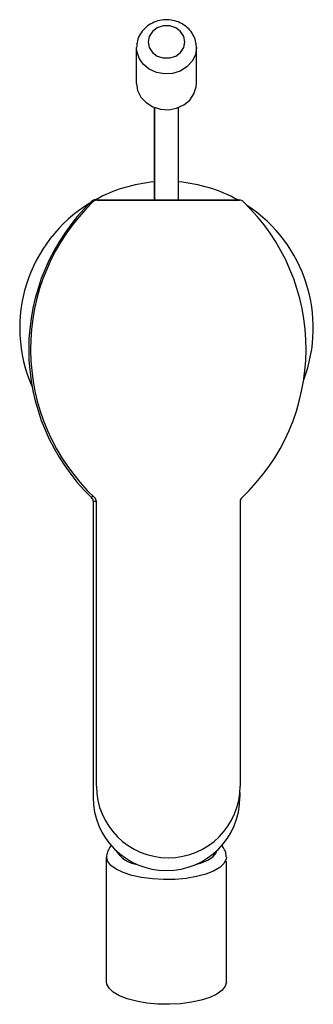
# Model space of a CAD drawing. Header units: millimetres. Extents: x 4038.306 to 4038.355, y 1739.339 to 1739.504.
import ezdxf

# ---------------------------------------------------------------- set-up
doc = ezdxf.new("R2010")
doc.units = ezdxf.units.MM
doc.layers.add('SANINDUSA', color=3, linetype='Continuous')

msp = doc.modelspace()

# ---------------------------------------------------------------- linework, layer by layer
at = {"layer": 'SANINDUSA'}
for p, q in [((4038.325118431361, 1739.493163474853), (4038.325118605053, 1739.499182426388)), ((4038.335118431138, 1739.493163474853), (4038.335118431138, 1739.499145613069)), ((4038.328118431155, 1739.473677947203), (4038.328118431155, 1739.489117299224)), ((4038.332118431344, 1739.473677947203), (4038.332118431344, 1739.489117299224)), ((4038.318230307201, 1739.473677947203), (4038.342006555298, 1739.473677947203)), ((4038.318230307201, 1739.473589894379), (4038.318230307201, 1739.473677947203)), ((4038.318528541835, 1739.473640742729), (4038.342308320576, 1739.473640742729)), ((4038.342006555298, 1739.473640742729), (4038.342006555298, 1739.473677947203)), ((4038.31786843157, 1739.423256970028), (4038.31786843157, 1739.373761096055)), ((4038.31786843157, 1739.423256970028), (4038.318416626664, 1739.423256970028)), ((4038.318418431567, 1739.375640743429), (4038.318418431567, 1739.423200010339)), ((4038.342418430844, 1739.423200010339), (4038.342418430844, 1739.375640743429)), ((4038.342368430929, 1739.373761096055), (4038.34227030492, 1739.373761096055)), ((4038.342368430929, 1739.374546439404), (4038.342368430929, 1739.373761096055)), ((4038.320118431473, 1739.342874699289), (4038.320118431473, 1739.363736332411)), ((4038.340118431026, 1739.342874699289), (4038.340118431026, 1739.36305997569))]:
    msp.add_line(p, q, dxfattribs=at)
at = {"layer": 'SANINDUSA', "flags": 128}
for points in [[(4038.333195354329, 1739.500083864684), (4038.333009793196, 1739.501013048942), (4038.332475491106, 1739.501830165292), (4038.331656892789, 1739.502436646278), (4038.330652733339, 1739.50275934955), (4038.32958412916, 1739.50275934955), (4038.32857996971, 1739.502436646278), (4038.327761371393, 1739.501830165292), (4038.327227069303, 1739.501013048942), (4038.32704150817, 1739.500083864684), (4038.327227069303, 1739.499154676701), (4038.327761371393, 1739.498337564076), (4038.32857996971, 1739.497731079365), (4038.32958412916, 1739.497408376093), (4038.330652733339, 1739.497408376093), (4038.331656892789, 1739.497731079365), (4038.332475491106, 1739.498337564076), (4038.333009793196, 1739.499154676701), (4038.333195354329, 1739.500083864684)], [(4038.335118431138, 1739.499145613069), (4038.334933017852, 1739.497954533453), (4038.33439052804, 1739.49685178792), (4038.333531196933, 1739.495919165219), (4038.332418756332, 1739.495225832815), (4038.331135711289, 1739.494823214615), (4038.329777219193, 1739.494741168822), (4038.328444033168, 1739.494985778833), (4038.32723502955, 1739.495538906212), (4038.326239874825, 1739.49635952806), (4038.325532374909, 1739.497386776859), (4038.325165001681, 1739.49854447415), (4038.325118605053, 1739.499182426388)], [(4038.325118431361, 1739.493163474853), (4038.325303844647, 1739.491972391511), (4038.325846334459, 1739.490869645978), (4038.326705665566, 1739.489937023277), (4038.327818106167, 1739.489243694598), (4038.32910115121, 1739.488841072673), (4038.330459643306, 1739.48875902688), (4038.331792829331, 1739.489003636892), (4038.333001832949, 1739.48955676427), (4038.333996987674, 1739.490377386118), (4038.33470448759, 1739.491404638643), (4038.335071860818, 1739.492562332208), (4038.335118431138, 1739.493163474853)], [(4038.317603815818, 1739.473424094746), (4038.317615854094, 1739.473411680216), (4038.317651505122, 1739.473374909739), (4038.317709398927, 1739.473315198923), (4038.317766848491, 1739.473255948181)], [(4038.317604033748, 1739.423881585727), (4038.317616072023, 1739.42389400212), (4038.317651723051, 1739.423930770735), (4038.317709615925, 1739.42399048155), (4038.317787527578, 1739.424070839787), (4038.317846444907, 1739.424131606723)], [(4038.340118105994, 1739.363766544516), (4038.340073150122, 1739.363380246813), (4038.339713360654, 1739.362680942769), (4038.339006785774, 1739.362019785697), (4038.337978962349, 1739.36142066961), (4038.336667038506, 1739.360905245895), (4038.335118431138, 1739.360492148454), (4038.333389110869, 1739.3601963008), (4038.331541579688, 1739.360028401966), (4038.329642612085, 1739.359994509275), (4038.327760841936, 1739.360095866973), (4038.325964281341, 1739.360328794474), (4038.324317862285, 1739.360684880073), (4038.322881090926, 1739.361151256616), (4038.321705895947, 1739.361711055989), (4038.320834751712, 1739.362344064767), (4038.320299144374, 1739.363027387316), (4038.320118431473, 1739.363736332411), (4038.320118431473, 1739.363736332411)], [(4038.334968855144, 1739.362512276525), (4038.335806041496, 1739.362760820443), (4038.336995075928, 1739.363255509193), (4038.337883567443, 1739.363831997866), (4038.338432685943, 1739.364465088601), (4038.338600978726, 1739.364923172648)], [(4038.340118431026, 1739.342874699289), (4038.339937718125, 1739.342165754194), (4038.339402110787, 1739.341482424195), (4038.338530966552, 1739.340849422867), (4038.337355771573, 1739.340289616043), (4038.335919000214, 1739.3398232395), (4038.334272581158, 1739.339467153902), (4038.332476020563, 1739.339234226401), (4038.330594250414, 1739.339132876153), (4038.328695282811, 1739.339166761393), (4038.32684775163, 1739.339334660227), (4038.325118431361, 1739.339630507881), (4038.323569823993, 1739.340043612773), (4038.32225790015, 1739.340559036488), (4038.321230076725, 1739.341158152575), (4038.320523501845, 1739.341819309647), (4038.320163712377, 1739.342518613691), (4038.320118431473, 1739.342874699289)]]:
    msp.add_lwpolyline(points, dxfattribs=at)
at = {"layer": 'SANINDUSA'}
for centre, radius, start, end in [((4038.33011843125, 1739.452252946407), 0.02450000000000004, 94.68241684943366, 119.0153494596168), ((4038.33011843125, 1739.452252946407), 0.02450000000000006, 60.98465054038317, 85.31758315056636), ((4038.33011843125, 1739.452252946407), 0.02450000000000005, 121.5023929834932, 203.7411683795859), ((4038.341621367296, 1739.448652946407), 0.0345029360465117, 134.1150713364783, 225.8854337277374), ((4038.341650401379, 1739.44873241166), 0.03423197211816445, 133.9224495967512, 226.6151921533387), ((4038.318230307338, 1739.472777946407), 0.0009000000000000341, 90, 134.1150713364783), ((4038.318528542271, 1739.472740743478), 0.0009000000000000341, 90, 133.9224495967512), ((4038.342006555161, 1739.472777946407), 0.0009000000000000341, 73.46849338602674, 90), ((4038.342308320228, 1739.472740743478), 0.0009000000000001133, 46.07755040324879, 90), ((4038.31918646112, 1739.44873241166), 0.03423197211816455, 313.3848078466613, 46.07755040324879), ((4038.33011843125, 1739.452252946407), 0.02450000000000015, 339.2292048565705, 56.47209455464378), ((4038.316998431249, 1739.423256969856), 0.000870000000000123, 0, 45.88543372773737), ((4038.317518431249, 1739.423200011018), 0.0009000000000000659, 0, 46.6151921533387), ((4038.343318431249, 1739.423200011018), 0.0009000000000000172, 133.3848078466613, 180), ((4038.33041843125, 1739.375640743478), 0.01200000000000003, 180, 0), ((4038.33011843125, 1739.373761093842), 0.01225000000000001, 180, 0), ((4038.325786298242, 1739.367234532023), 0.004750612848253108, 209.1133659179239, 263.7365747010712)]:
    msp.add_arc(centre, radius, start, end, dxfattribs=at)
for points, knots in [([(4038.335118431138, 1739.499145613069), (4038.335102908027, 1739.499420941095), (4038.335065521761, 1739.500084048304), (4038.334713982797, 1739.501092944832), (4038.334064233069, 1739.502081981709), (4038.333171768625, 1739.502889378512), (4038.332090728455, 1739.503471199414), (4038.330877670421, 1739.503790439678), (4038.329603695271, 1739.503820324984), (4038.328348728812, 1739.503549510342), (4038.327199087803, 1739.502986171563), (4038.326233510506, 1739.502161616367), (4038.325541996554, 1739.501131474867), (4038.325160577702, 1739.500107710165), (4038.325156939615, 1739.499446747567), (4038.325118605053, 1739.499182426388)], [0, 0, 0, 0, 0.05575593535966, 0.1342840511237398, 0.2126480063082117, 0.2915207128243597, 0.3713863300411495, 0.4523810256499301, 0.5343996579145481, 0.6172423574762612, 0.7005653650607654, 0.7838995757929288, 0.8665867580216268, 0.9480221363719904, 1, 1, 1, 1]), ([(4038.320960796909, 1739.365769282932), (4038.320959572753, 1739.365768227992), (4038.320716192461, 1739.365558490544), (4038.320411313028, 1739.365030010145), (4038.320145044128, 1739.364318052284), (4038.320124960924, 1739.363879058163), (4038.320118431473, 1739.363736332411)], [0, 0, 0, 0, 0.0021357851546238, 0.4246253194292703, 0.8129342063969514, 1, 1, 1, 1]), ([(4038.340077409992, 1739.363791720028), (4038.340076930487, 1739.36398274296), (4038.340075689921, 1739.364476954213), (4038.339772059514, 1739.365160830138), (4038.339428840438, 1739.365562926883), (4038.339276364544, 1739.365741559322)], [0, 0, 0, 0, 0.2593400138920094, 0.6709600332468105, 1, 1, 1, 1])]:
    msp.add_open_spline(points, degree=3, knots=knots, dxfattribs=at)
for points in [[(4038.328118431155, 1739.489117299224), (4038.328118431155, 1739.473677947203)], [(4038.332118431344, 1739.473677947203), (4038.332118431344, 1739.489117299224)], [(4038.339454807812, 1739.365512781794), (4038.339454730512, 1739.365830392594)]]:
    msp.add_open_spline(points, degree=1, dxfattribs=at)

doc.saveas('drawing.dxf')
